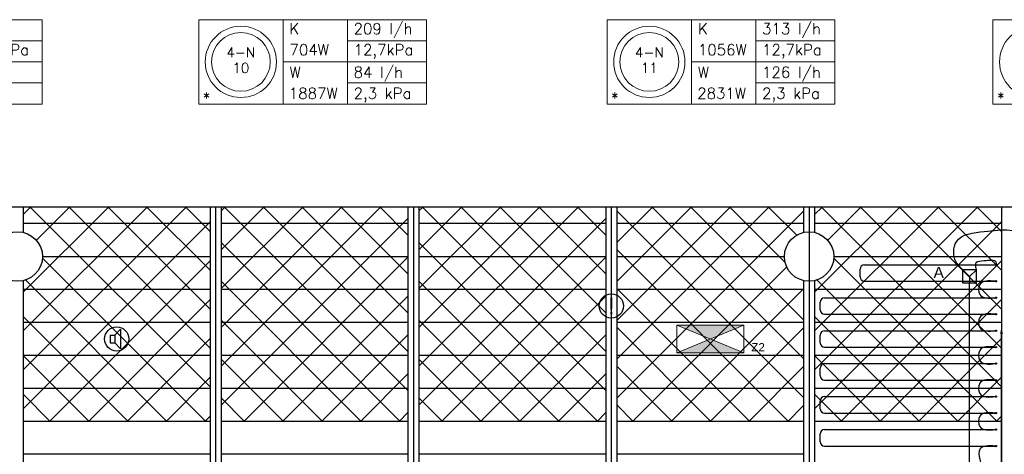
# Model space of a CAD drawing. Extents: x 51386 to 741080, y -643930 to -279818.
# Tile 21 of 34: x 357167 to 366126, y -284761 to -280806. Entities that reach past the tile are written whole.
import ezdxf
from ezdxf.enums import TextEntityAlignment as Align

# ---------------------------------------------------------------- set-up
doc = ezdxf.new("R2010")
doc.units = 0
doc.header["$LTSCALE"] = 25
doc.layers.get('0').update_dxf_attribs({"linetype": 'CONTINUOUS'})
doc.layers.get('DEFPOINTS').update_dxf_attribs({"linetype": 'CONTINUOUS'})
for name, color, linetype in [('000Vermogens2', 7, 'CONTINUOUS'), ('KP-bandraster', 5, 'CONTINUOUS'), ('KP-koppelingen', 6, 'CONTINUOUS'), ('KP-leidingwerk-nieuw', 3, 'CONTINUOUS'), ('KP-lucht centreline', 2, 'CONTINUOUS'), ('KP-maatvoering', 7, 'CONTINUOUS'), ('KP-Melders', 3, 'CONTINUOUS'), ('KP-Oppervlak', 3, 'CONTINUOUS'), ('KP-panelen', 1, 'CONTINUOUS'), ('KP-registers', 4, 'CONTINUOUS'), ('KP-slangen', 7, 'CONTINUOUS'), ('KP-tekst', 7, 'CONTINUOUS')]:
    doc.layers.add(name, color=color, linetype=linetype)
doc.layers.add('KP-Aluminium', color=8, linetype='CONTINUOUS', lineweight=18)
doc.layers.add('KP-Verlichting', color=2, linetype='CONTINUOUS', lineweight=18)
doc.styles.add('arial', font='ARIAL.TTF')
doc.styles.add('VERWOL-1', font='ROMANS.SHX')
doc.dimstyles.new('MARTIN', dxfattribs={"dimscale": 0, "dimtxt": 50, "dimasz": 75, "dimexe": 4, "dimexo": 4, "dimgap": 20, "dimtad": 1, "dimdec": 0, "dimrnd": 0.01, "dimzin": 1, "dimdsep": 46, "dimtxsty": 'VERWOL-1', "dimcen": -25, "dimdle": 1, "dimclrd": 7, "dimclre": 2, "dimclrt": 7, "dimadec": 0, "dimazin": 0, "dimtfac": 1, "dimtdec": 0, "dimtix": 1, "dimtofl": 0, "dimtmove": 0, "dimatfit": 3, "dimldrblk": 'OBLIQUE', "dimfxl": 0, "dimtvp": 33.333333, "dimtolj": 1, "dimtzin": 1, "dimarcsym": 0})
pattern_1 = [(45, (161219.77, -45455.28), (-176.7767, 176.7767), []), (135, (161219.77, -45455.28), (-176.7767, -176.7767), [])]

# ---------------------------------------------------------------- blocks, each defined once
blk = doc.blocks.new('Register A')
at = {"layer": 'KP-registers', "linetype": 'Continuous'}
for p, q in [((50, 115), (50, 185)), ((90, 225), (1644, 225)), ((90, 75), (1644, 75))]:
    blk.add_line(p, q, dxfattribs=at)
for centre in [(1650, 225), (1650, 75)]:
    blk.add_circle(centre, 6, dxfattribs=at)
for centre, start, end in [((90, 185), 90, 180), ((90, 115), 180, 270)]:
    blk.add_arc(centre, 40, start, end, dxfattribs=at)
blk = doc.blocks.new('*D1571')
at = {"layer": 'DEFPOINTS', "color": 0, "linetype": 'Continuous', "transparency": 16777216}
for p in [(365810.2, -283592.5), (366099.9, -283592.5), (365871, -287063)]:
    blk.add_point(p, dxfattribs=at)
at = {"layer": 'KP-maatvoering', "color": 7, "linetype": 'Continuous', "lineweight": -2, "transparency": 16777216}
blk.add_line((366099.9, -286988), (366099.9, -283667.5), dxfattribs=at)
at = {"layer": 'KP-maatvoering', "color": 7, "linetype": 'Continuous', "transparency": 16777216}
for points in [[(366087.4, -283667.5), (366112.4, -283667.5), (366099.9, -283592.5)], [(366087.4, -286988), (366112.4, -286988), (366099.9, -287063)]]:
    blk.add_solid(points, dxfattribs=at)
at = {"layer": 'KP-maatvoering', "color": 7, "linetype": 'Continuous', "transparency": 16777216, "insert": (366004.9, -285327.7), "char_height": 150, "attachment_point": 5, "rotation": 90, "style": 'VERWOL-1'}
blk.add_mtext('\\A1;3470', dxfattribs=at)
blk = doc.blocks.new('_OBLIQUE')
at = {"color": 0, "linetype": 'ByBlock'}
blk.add_line((-0.5, -0.5), (0.5, 0.5), dxfattribs=at)

msp = doc.modelspace()

# ---------------------------------------------------------------- hatches: boundary and pattern name
at = {"layer": 'KP-Aluminium', "linetype": 'Continuous'}
h = msp.add_hatch(dxfattribs=at)
h.set_pattern_fill('ANSI37', color=256, scale=2000)
h.set_pattern_definition(pattern_1)
h.paths.add_polyline_path([(358899.9, -282511), (357199.9, -282511), (357199.9, -282661), (358899.9, -282661)])
h.paths.add_polyline_path([(358899.9, -282661), (357199.9, -282661), (357199.9, -282741.6, -0.350001), (357374.9, -282961), (358899.9, -282961)])
h.paths.add_polyline_path([(358899.9, -282961), (357374.9, -282961, -0.350001), (357199.9, -283180.4), (357199.9, -283261), (358899.9, -283261)])
h.paths.add_polyline_path([(358899.9, -283261), (357199.9, -283261), (357199.9, -283561), (358899.9, -283561)])
h.paths.add_polyline_path([(358899.9, -283561), (357199.9, -283561), (357199.9, -283861), (358899.9, -283861)])
h.paths.add_polyline_path([(358899.9, -283861), (357199.9, -283861), (357199.9, -284161), (358899.9, -284161)])
h.paths.add_polyline_path([(358899.9, -284161), (357199.9, -284161), (357199.9, -284461), (358899.9, -284461)])
h = msp.add_hatch(dxfattribs=at)
h.set_pattern_fill('ANSI37', color=256, scale=2000)
h.set_pattern_definition(pattern_1)
h.paths.add_polyline_path([(360699.9, -282511), (358999.9, -282511), (358999.9, -282661), (360699.9, -282661)])
h.paths.add_polyline_path([(360699.9, -282661), (358999.9, -282661), (358999.9, -282961), (360699.9, -282961)])
h.paths.add_polyline_path([(360699.9, -282961), (358999.9, -282961), (358999.9, -283261), (360699.9, -283261)])
h.paths.add_polyline_path([(360699.9, -283261), (358999.9, -283261), (358999.9, -283561), (360699.9, -283561)])
h.paths.add_polyline_path([(360699.9, -283561), (358999.9, -283561), (358999.9, -283861), (360699.9, -283861)])
h.paths.add_polyline_path([(360699.9, -283861), (358999.9, -283861), (358999.9, -284161), (360699.9, -284161)])
h.paths.add_polyline_path([(360699.9, -284161), (358999.9, -284161), (358999.9, -284461), (360699.9, -284461)])
h = msp.add_hatch(dxfattribs=at)
h.set_pattern_fill('ANSI37', color=256, scale=2000)
h.set_pattern_definition([(45, (163019.77, -45455.28), (-176.7767, 176.7767), []), (135, (163019.77, -45455.28), (-176.7767, -176.7767), [])])
h.paths.add_polyline_path([(362499.9, -282511), (360799.9, -282511), (360799.9, -282661), (362499.9, -282661)])
h.paths.add_polyline_path([(362499.9, -282661), (360799.9, -282661), (360799.9, -282961), (362499.9, -282961)])
h.paths.add_polyline_path([(362499.9, -282961), (360799.9, -282961), (360799.9, -283261), (362499.9, -283261)])
h.paths.add_polyline_path([(362499.9, -283261), (360799.9, -283261), (360799.9, -283561), (362499.9, -283561)])
h.paths.add_polyline_path([(362499.9, -283561), (360799.9, -283561), (360799.9, -283861), (362499.9, -283861)])
h.paths.add_polyline_path([(362499.9, -283861), (360799.9, -283861), (360799.9, -284161), (362499.9, -284161)])
h.paths.add_polyline_path([(362499.9, -284161), (360799.9, -284161), (360799.9, -284461), (362499.9, -284461)])
h = msp.add_hatch(dxfattribs=at)
h.set_pattern_fill('ANSI37', color=256, scale=2000)
h.set_pattern_definition(pattern_1)
h.paths.add_polyline_path([(364299.9, -282511), (362599.9, -282511), (362599.9, -282661), (364299.9, -282661)])
h.paths.add_polyline_path([(364299.9, -282741.6), (364299.9, -282661), (362599.9, -282661), (362599.9, -282961), (364124.9, -282961, -0.350001)])
h.paths.add_polyline_path([(364124.9, -282961), (362599.9, -282961), (362599.9, -283261), (364299.9, -283261), (364299.9, -283180.4, -0.350001)])
h.paths.add_polyline_path([(364299.9, -283261), (362599.9, -283261), (362599.9, -283561), (364299.9, -283561)])
h.paths.add_polyline_path([(364299.9, -283561), (362599.9, -283561), (362599.9, -283861), (364299.9, -283861)])
h.paths.add_polyline_path([(364299.9, -283861), (362599.9, -283861), (362599.9, -284161), (364299.9, -284161)])
h.paths.add_polyline_path([(364299.9, -284161), (362599.9, -284161), (362599.9, -284461), (364299.9, -284461)])
h = msp.add_hatch(dxfattribs=at)
h.set_pattern_fill('ANSI37', color=256, scale=2000)
h.set_pattern_definition([(45, (168419.77, -45455.28), (-176.7767, 176.7767), []), (135, (168419.77, -45455.28), (-176.7767, -176.7767), [])])
h.paths.add_polyline_path([(366099.9, -282511), (364399.9, -282511), (364399.9, -282661), (366099.9, -282661)])
h.paths.add_polyline_path([(366099.9, -282661), (364399.9, -282661), (364399.9, -282741.6, -0.350001), (364574.9, -282961), (366099.9, -282961)])
h.paths.add_polyline_path([(366099.9, -282961), (364574.9, -282961, -0.350001), (364399.9, -283180.4), (364399.9, -283261), (366099.9, -283261)])
h.paths.add_polyline_path([(366099.9, -283261), (364399.9, -283261), (364399.9, -283561), (366099.9, -283561)])
h.paths.add_polyline_path([(366099.9, -283561), (364399.9, -283561), (364399.9, -283861), (366099.9, -283861)])
h.paths.add_polyline_path([(366099.9, -283861), (364399.9, -283861), (364399.9, -284161), (366099.9, -284161)])
h.paths.add_polyline_path([(366099.9, -284161), (364399.9, -284161), (364399.9, -284461), (366099.9, -284461)])
at = {"layer": 'KP-Verlichting', "linetype": 'Continuous'}
h = msp.add_hatch(color=256, dxfattribs=at)
h.paths.add_polyline_path([(363145.2, -283585.3), (363449.9, -283711), (363754.7, -283585.3)])
h.paths.add_polyline_path([(363754.7, -283836.7), (363449.9, -283711), (363145.2, -283836.7)])

# ---------------------------------------------------------------- linework, layer by layer
at = {"layer": '000Vermogens2', "linetype": 'Continuous', "lineweight": 0}
for p, q in [((355299.4, -280805.9), (357372.3, -280805.9)), ((357372.3, -280805.9), (357372.3, -281573.8)), ((358795.7, -280805.9), (358795.7, -281573.8)), ((358795.7, -280805.9), (360868.6, -280805.9)), ((359563.6, -280805.9), (359563.6, -281573.8)), ((359563.6, -280805.9), (359563.6, -281573.8)), ((360148.8, -281189.8), (360148.8, -280805.9)), ((360868.6, -280805.9), (360868.6, -281573.8)), ((362511.8, -280805.9), (362511.8, -281573.8)), ((362511.8, -280805.9), (364584.7, -280805.9)), ((363279.7, -280805.9), (363279.7, -281573.8)), ((363864.9, -281189.8), (363864.9, -280805.9)), ((364584.7, -280805.9), (364584.7, -281573.8)), ((366022.4, -280805.9), (366022.4, -281573.8)), ((366022.4, -280805.9), (368095.3, -280805.9)), ((356652.5, -280997.9), (357372.3, -280997.9)), ((360148.8, -280997.9), (360868.6, -280997.9)), ((363864.9, -280997.9), (364584.7, -280997.9)), ((356067.3, -281189.8), (357372.3, -281189.8)), ((359563.6, -281189.8), (360868.6, -281189.8)), ((360148.8, -281189.8), (360148.8, -281573.8)), ((363279.7, -281189.8), (364584.7, -281189.8)), ((363864.9, -281189.8), (363864.9, -281573.8)), ((356652.5, -281381.8), (357372.3, -281381.8)), ((360148.8, -281381.8), (360868.6, -281381.8)), ((363864.9, -281381.8), (364584.7, -281381.8)), ((355299.4, -281573.8), (357372.3, -281573.8)), ((358795.7, -281573.8), (360868.6, -281573.8)), ((362511.8, -281573.8), (364584.7, -281573.8)), ((366022.4, -281573.8), (368095.3, -281573.8))]:
    msp.add_line(p, q, dxfattribs=at)
for centre, radius in [((359179.6, -281189.8), 324.2), ((359179.6, -281189.8), 267.6), ((362895.7, -281189.8), 324.2), ((362895.7, -281189.8), 267.6), ((366406.3, -281189.8), 324.2)]:
    msp.add_circle(centre, radius, dxfattribs=at)
at = {"layer": 'KP-bandraster', "linetype": 'Continuous'}
for p, q in [((357199.9, -282511), (357199.9, -282741.6)), ((358899.9, -282511), (358899.9, -290011)), ((358999.9, -282511), (358999.9, -290011)), ((360699.9, -282511), (360699.9, -290011)), ((360799.9, -282511), (360799.9, -290011)), ((362499.9, -282511), (362499.9, -290011)), ((362599.9, -282511), (362599.9, -290011)), ((364299.9, -282511), (364299.9, -282741.6)), ((364399.9, -282511), (364399.9, -282741.6)), ((366099.9, -282511), (366099.9, -290011)), ((357199.9, -283180.4), (357199.9, -289341.6)), ((364299.9, -283180.4), (364299.9, -290011)), ((364399.9, -283180.4), (364399.9, -290011))]:
    msp.add_line(p, q, dxfattribs=at)
for centre in [(357149.9, -282961), (364349.9, -282961)]:
    msp.add_circle(centre, 225, dxfattribs=at)
at = {"layer": 'KP-koppelingen', "linetype": 'Continuous'}
for p, q in [((365749.4, -283203.8), (365749.4, -283082.2)), ((365871.1, -283082.2), (365749.4, -283082.2)), ((365749.4, -283082.2), (365810.2, -283143)), ((365810.2, -283143), (365871.1, -283082.2)), ((365871, -283203.8), (365871.1, -283082.2)), ((365810.2, -283143), (365810.2, -283203.8)), ((365871, -283203.8), (365749.4, -283203.8))]:
    msp.add_line(p, q, dxfattribs=at)
at = {"layer": 'KP-leidingwerk-nieuw', "linetype": 'Continuous'}
msp.add_line((365810.2, -287063), (365810.2, -283203.8), dxfattribs=at)
at = {"layer": 'KP-lucht centreline', "linetype": 'Continuous'}
for p, q in [((358949.9, -282511), (358949.9, -290011)), ((360749.9, -282511), (360749.9, -290011)), ((362549.9, -282511), (362549.9, -290011)), ((364349.9, -282511), (364349.9, -290011))]:
    msp.add_line(p, q, dxfattribs=at)
at = {"layer": 'KP-Melders', "linetype": 'Continuous'}
for p, q in [((357990.1, -283676.6), (358033.1, -283676.6)), ((357990.1, -283676.6), (357990.1, -283746.6)), ((358033.1, -283676.6), (358085.1, -283621.2)), ((358033.1, -283676.6), (358033.1, -283746.6)), ((358085.1, -283621.2), (358085.1, -283801.9)), ((357990.1, -283746.6), (358033.1, -283746.6)), ((357990.1, -283746.6), (358033.1, -283746.6)), ((358033.1, -283746.6), (358085.1, -283801.9))]:
    msp.add_line(p, q, dxfattribs=at)
for centre in [(362549.9, -283411), (358049.9, -283711)]:
    msp.add_circle(centre, 110, dxfattribs=at)
at = {"layer": 'KP-Oppervlak', "linetype": 'Continuous'}
msp.add_line((397199.9, -282511), (327899.9, -282511), dxfattribs=at)
at = {"layer": 'KP-panelen', "linetype": 'Continuous'}
for p, q in [((358899.9, -282661), (357199.9, -282661)), ((360699.9, -282661), (358999.9, -282661)), ((362499.9, -282661), (360799.9, -282661)), ((364299.9, -282661), (362599.9, -282661)), ((366099.9, -282661), (364399.9, -282661)), ((357374.9, -282961), (358899.9, -282961)), ((358999.9, -282961), (360699.9, -282961)), ((360799.9, -282961), (362499.9, -282961)), ((362599.9, -282961), (364124.9, -282961)), ((364574.9, -282961), (366099.9, -282961)), ((358899.9, -283261), (357199.9, -283261)), ((360699.9, -283261), (358999.9, -283261)), ((362499.9, -283261), (360799.9, -283261)), ((364299.9, -283261), (362599.9, -283261)), ((366099.9, -283261), (364399.9, -283261)), ((358899.9, -283561), (357199.9, -283561)), ((360699.9, -283561), (358999.9, -283561)), ((362499.9, -283561), (360799.9, -283561)), ((364299.9, -283561), (362599.9, -283561)), ((366099.9, -283561), (364399.9, -283561)), ((358899.9, -283861), (357199.9, -283861)), ((360699.9, -283861), (358999.9, -283861)), ((362499.9, -283861), (360799.9, -283861)), ((364299.9, -283861), (362599.9, -283861)), ((366099.9, -283861), (364399.9, -283861)), ((358899.9, -284161), (357199.9, -284161)), ((360699.9, -284161), (358999.9, -284161)), ((362499.9, -284161), (360799.9, -284161)), ((364299.9, -284161), (362599.9, -284161)), ((366099.9, -284161), (364399.9, -284161)), ((358899.9, -284461), (357199.9, -284461)), ((360699.9, -284461), (358999.9, -284461)), ((362499.9, -284461), (360799.9, -284461)), ((364299.9, -284461), (362599.9, -284461)), ((366099.9, -284461), (364399.9, -284461)), ((358899.9, -284761), (357199.9, -284761)), ((360699.9, -284761), (358999.9, -284761)), ((362499.9, -284761), (360799.9, -284761)), ((364299.9, -284761), (362599.9, -284761))]:
    msp.add_line(p, q, dxfattribs=at)
at = {"layer": 'KP-registers', "linetype": 'Continuous'}
for p, q in [((364812.9, -283146), (364812.9, -283076)), ((364852.9, -283036), (366043.9, -283036)), ((364852.9, -283186), (366043.9, -283186))]:
    msp.add_line(p, q, dxfattribs=at)
for centre in [(366049.9, -283036), (366049.9, -283186)]:
    msp.add_circle(centre, 6, dxfattribs=at)
for centre, start, end in [((364852.9, -283076), 90, 180), ((364852.9, -283146), 180, 270)]:
    msp.add_arc(centre, 40, start, end, dxfattribs=at)
at = {"layer": 'KP-slangen', "linetype": 'Continuous'}
for points in [[(365749.4, -283082.2), (365685.6, -283008.4), (365689.4, -282826.1), (365943.3, -282733.6), (366177.2, -282722.1), (366250.7, -282736.5)], [(365871.1, -283082.2), (365870.8, -283014.1), (365941.4, -282998.8), (366049.3, -283012.2), (366050.3, -283037)], [(366043.9, -283186), (365902.2, -283214.9), (365902.2, -283307.7), (366043.9, -283336)], [(366043.9, -283486), (365902.2, -283514.9), (365902.2, -283607.7), (366043.9, -283636)], [(366043.9, -283786), (365902.2, -283814.9), (365902.2, -283907.7), (366043.9, -283936)], [(366043.9, -284086), (365902.2, -284114.9), (365902.2, -284207.7), (366043.9, -284236)], [(366043.9, -284386), (365902.2, -284414.9), (365902.2, -284507.7), (366043.9, -284536)], [(366043.9, -284686), (365902.2, -284714.9), (365902.2, -284807.7), (366043.9, -285136)]]:
    msp.add_spline(points, degree=3, dxfattribs=at)
at = {"layer": 'KP-Verlichting', "linetype": 'Continuous'}
for p, q in [((363145.2, -283585.3), (363754.7, -283585.3)), ((363145.2, -283836.7), (363145.2, -283585.3)), ((363145.2, -283836.7), (363754.7, -283585.3)), ((363145.2, -283585.3), (363754.7, -283836.7)), ((363754.7, -283585.3), (363754.7, -283836.7)), ((363754.7, -283836.7), (363145.2, -283836.7))]:
    msp.add_line(p, q, dxfattribs=at)

# ---------------------------------------------------------------- block references
at = {"layer": 'KP-registers', "linetype": 'Continuous'}
for p in [(364399.9, -283561), (364399.9, -283861), (364399.9, -284161), (364399.9, -284461), (364399.9, -284761)]:
    msp.add_blockref('Register A', p, dxfattribs=at)

# ---------------------------------------------------------------- texts
at = {"layer": '000Vermogens2', "linetype": 'Continuous', "lineweight": 0, "style": 'VERWOL-1'}
for s, p in [('K', (359621.3, -280938)), ('209 l/h', (360205.1, -280938)), ('K', (363337.4, -280938)), ('313 l/h', (363921.2, -280938)), ('12,7kPa', (356708.8, -281129.9)), ('12,7kPa', (360205.1, -281129.9)), ('12,7kPa', (363921.2, -281129.9)), ('704W', (359621.3, -281129.9)), ('1056W', (363337.4, -281129.9)), ('W', (359621.3, -281334.3)), ('84 l/h', (360205.1, -281334.3)), ('W', (363337.4, -281334.3)), ('126 l/h', (363921.2, -281334.3)), ('*', (358832.6, -281567.4)), ('1887W', (359615.2, -281526.3)), ('2,3 kPa', (360205.1, -281526.3)), ('*', (362548.7, -281567.4)), ('2831W', (363331.3, -281526.3)), ('2,3 kPa', (363921.2, -281526.3)), ('*', (366059.3, -281567.4))]:
    msp.add_text(s, height=100, dxfattribs=at).set_placement(p)
for s, p in [('4-N', (359179.6, -281103.2)), ('4-N', (362895.7, -281103.2)), ('10', (359179.6, -281245)), ('11', (362895.7, -281245))]:
    msp.add_text(s, height=90, dxfattribs=at).set_placement(p, align=Align.MIDDLE_CENTER)
at = {"layer": 'KP-Melders', "linetype": 'Continuous', "insert": (362549.9, -283411), "char_height": 150, "attachment_point": 5, "style": 'arial'}
msp.add_mtext('\\A1;!', dxfattribs=at)
at = {"layer": 'KP-tekst', "linetype": 'Continuous', "insert": (365528.7, -283105.7), "char_height": 100, "attachment_point": 5, "style": 'arial'}
msp.add_mtext('\\A1;A', dxfattribs=at)
at = {"layer": 'KP-Verlichting', "linetype": 'Continuous', "insert": (363885.6, -283786.3), "char_height": 75, "attachment_point": 5, "style": 'arial'}
msp.add_mtext('\\A1;Z2', dxfattribs=at)

# ---------------------------------------------------------------- dimensions: what is measured, and where the dimension line sits
at = {"layer": 'KP-maatvoering', "linetype": 'Continuous'}
dim = msp.add_linear_dim(base=(366099.9483, -283592.5159), p1=(365871.0268, -287062.9698), p2=(365810.2101, -283592.5159), angle=90, dimstyle='MARTIN', override={"dimscale": 1, "dimtxt": 150, "dimse1": 1, "dimse2": 1}, dxfattribs=at)
dim.commit()
dim.dimension.update_dxf_attribs({"geometry": '*D1571', "text_midpoint": (366004.9483, -285327.7429)})

doc.saveas('drawing.dxf')
